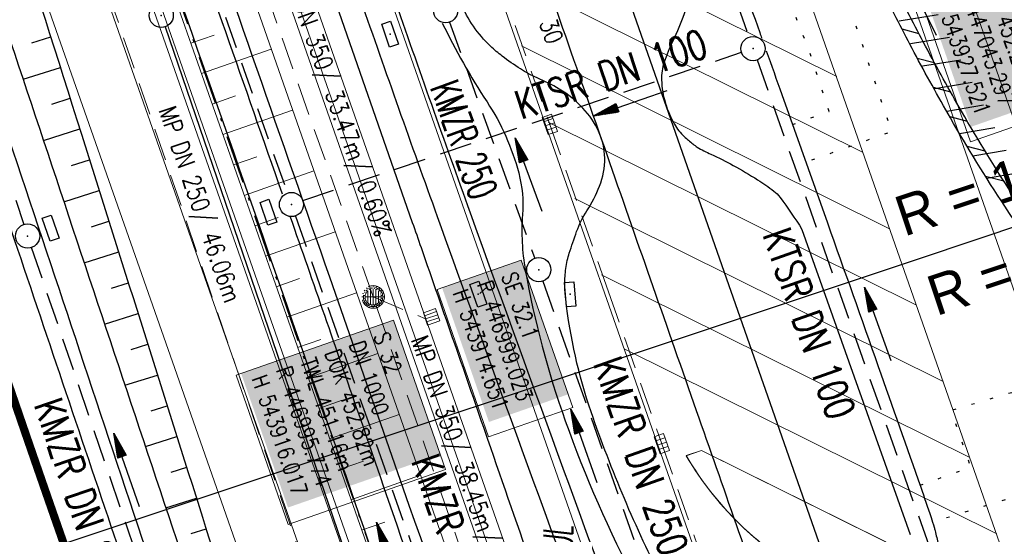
# Model space of a CAD drawing. Extents: x 446577 to 447216, y 443659 to 444842.
# Tile 105 of 177: x 446950 to 447011, y 443998 to 444030. Entities that reach past the tile are written whole.
import ezdxf
from ezdxf.enums import TextEntityAlignment as Align

# ---------------------------------------------------------------- set-up
doc = ezdxf.new("R2010")
doc.units = 0
doc.header["$LTSCALE"] = 2
doc.header["$MEASUREMENT"] = 0
for name, pattern in [('AUSGEZOGEN', [0]), ('BAB-FM2', [2.6, 1.5, -0.5, 0.1, -0.5]), ('GESTRICH-X2', [1.5, 1, -0.5]), ('PUNKTX2_STR', [0.6, 0.1, -0.5])]:
    doc.linetypes.add(name, pattern=pattern)
doc.layers.get('0').update_dxf_attribs({"linetype": 'AUSGEZOGEN'})
for name, color, linetype in [('204-GRENZL-BAB', 7, 'AUSGEZOGEN'), ('204-GRENZP-BAB', 7, 'AUSGEZOGEN'), ('ACHSELEMENT', 1, 'AUSGEZOGEN'), ('ANMERKUNG', 7, 'CONTINUOUS'), ('BAB_FM', 5, 'BAB-FM2'), ('Beschriftung', 7, 'CONTINUOUS'), ('BOESCHG', 250, 'AUSGEZOGEN'), ('FBRTOP', 250, 'AUSGEZOGEN'), ('GLOBAL', 7, 'CONTINUOUS'), ('Hintergrund', 7, 'CONTINUOUS'), ('Hintergrundplan', 7, 'CONTINUOUS'), ('KANAL', 7, 'GESTRICH-X2'), ('MULDE', 250, 'AUSGEZOGEN'), ('NUTZUNG', 8, 'PUNKTX2_STR'), ('PFEIL', 7, 'CONTINUOUS'), ('PFEILTOP', 200, 'AUSGEZOGEN'), ('Rinne', 200, 'CONTINUOUS'), ('SCHLITZRINNE', 200, 'AUSGEZOGEN'), ('SCHSYMBOL', 200, 'AUSGEZOGEN'), ('STRASSE', 250, 'AUSGEZOGEN'), ('TEXTO', 4, 'CONTINUOUS')]:
    doc.layers.add(name, color=color, linetype=linetype)
doc.styles.add('6', font='txt_____.ttf', dxfattribs={"width": 0.8, "height": 1})
doc.styles.add('8', font='txt_____.ttf', dxfattribs={"width": 0.8, "height": 1})
doc.styles.add('ROMANS', font='romans.shx', dxfattribs={"width": 0.8})
doc.styles.add('UNIR-H', font='unir_h.shx', dxfattribs={"width": 0.8})

# ---------------------------------------------------------------- blocks, each defined once
blk = doc.blocks.new('ELPFEIL')
blk.add_line((0, 0), (0, -70))
blk = doc.blocks.new('GST')
at = {"color": 0}
blk.add_circle((0, 0), 0.75, dxfattribs=at)
blk.add_point((0, 0), dxfattribs=at)
blk = doc.blocks.new('13')
blk.add_lwpolyline([(0.755, 1.218), (-0.748, 1.218), (-0.748, 1.801), (0.755, 1.801)], close=True)
at = {"rotation": 180}
blk.add_blockref('GST', (0, 0), dxfattribs=at)
blk = doc.blocks.new('17')
blk.add_lwpolyline([(-0.755, -1.218), (0.748, -1.218), (0.748, -1.801), (-0.755, -1.801)], close=True)
blk.add_blockref('GST', (0, 0))
blk = doc.blocks.new('30')
at = {"color": 0}
for p, q in [((-0.75, -0.29), (-0.75, 0.293)), ((-0.75, 0.293), (0.753, 0.293)), ((0.753, 0.293), (0.753, -0.29)), ((0.753, -0.29), (-0.75, -0.29))]:
    blk.add_line(p, q, dxfattribs=at)
blk.add_point((0, 0), dxfattribs=at)
blk = doc.blocks.new('10')
blk.add_blockref('GST', (0, 0))
blk = doc.blocks.new('PFEIL2')
at = {"color": 0}
for p, q in [((0.88, 0.002), (-2.401, -0.012)), ((0.881, -0.271), (0.879, 0.276)), ((0.879, 0.276), (2.429, 0.009)), ((0.911, 0.27), (0.879, 0.265)), ((0.965, 0.261), (0.879, 0.246)), ((1.019, 0.252), (0.879, 0.228)), ((1.073, 0.242), (0.879, 0.209)), ((1.127, 0.233), (0.879, 0.191)), ((1.181, 0.224), (0.879, 0.172)), ((1.235, 0.214), (0.879, 0.154)), ((1.289, 0.205), (0.879, 0.135)), ((1.343, 0.196), (0.879, 0.117)), ((1.397, 0.187), (0.879, 0.098)), ((1.451, 0.177), (0.879, 0.08)), ((1.505, 0.168), (0.879, 0.061)), ((1.559, 0.159), (0.88, 0.043)), ((1.613, 0.149), (0.88, 0.024)), ((1.668, 0.14), (0.88, 0.006)), ((1.722, 0.131), (0.88, -0.013)), ((1.776, 0.121), (0.88, -0.031)), ((1.83, 0.112), (0.88, -0.05)), ((1.884, 0.103), (0.88, -0.068)), ((1.938, 0.094), (0.88, -0.087)), ((1.992, 0.084), (0.88, -0.105)), ((2.046, 0.075), (0.88, -0.124)), ((2.1, 0.066), (0.88, -0.142)), ((2.154, 0.056), (0.88, -0.161)), ((2.208, 0.047), (0.88, -0.179)), ((2.262, 0.038), (0.881, -0.198)), ((2.316, 0.029), (0.881, -0.216)), ((2.37, 0.019), (0.881, -0.235)), ((2.424, 0.01), (0.881, -0.253)), ((2.429, 0.009), (0.881, -0.271))]:
    blk.add_line(p, q, dxfattribs=at)
blk = doc.blocks.new('SK-rechteck Mitt')
at = {"color": 18, "lineweight": 9, "true_color": 0x000000}
for p, q in [((-0.375, 0.2), (-0.375, -0.2)), ((-0.375, 0.2), (0.375, 0.2)), ((-0.1875, 0.2), (-0.1875, -0.2)), ((0, 0.2), (0, -0.2)), ((0.1875, 0.2), (0.1875, -0.2)), ((0.375, 0.2), (0.375, -0.2)), ((-0.375, -0.2), (0.375, -0.2))]:
    blk.add_line(p, q, dxfattribs=at)
blk = doc.blocks.new('SK-quadrat Rand')
at = {"color": 18, "lineweight": 9, "true_color": 0x000000}
for p, q in [((-0.4, 0.8), (-0.4, 0)), ((-0.4, 0.8), (0.4, 0.8)), ((-0.2, 0.8), (-0.2, 0)), ((0, 0.8), (0, 0)), ((0.2, 0.8), (0.2, 0)), ((0.4, 0.8), (0.4, 0)), ((-0.4, 0), (0.4, 0))]:
    blk.add_line(p, q, dxfattribs=at)
blk = doc.blocks.new('Muldenschacht')
at = {"color": 18, "lineweight": 9, "true_color": 0x000000}
for p, q in [((-0.215015, 0.669384), (-0.184082, 0.574183)), ((0.001513, 0.703679), (0.001513, 0.603579)), ((0.218041, 0.669384), (0.187109, 0.574183)), ((-0.599087, 0.002979), (-0.699187, 0.002979)), ((-0.569691, 0.188574), (-0.664892, 0.219507)), ((-0.492399, 0.083917), (-0.591181, 0.100105)), ((-0.484382, 0.356002), (-0.565365, 0.41484)), ((-0.444073, 0.230912), (-0.53319, 0.276499)), ((0.502013, 0.002979), (-0.498987, 0.002979)), ((0.474843, 0.165641), (-0.471817, 0.165641)), ((-0.350626, 0.358645), (-0.421053, 0.429778)), ((-0.351511, 0.488874), (-0.410348, 0.569857)), ((0.38186, 0.328304), (-0.378834, 0.328304)), ((-0.228204, 0.447647), (-0.274147, 0.536581)), ((-0.096655, 0.595502), (-0.080293, 0.496748)), ((0.001562, 0.503479), (0.001464, -0.497521)), ((0.093794, 0.596447), (0.078414, 0.497536)), ((0.271415, 0.539517), (0.226431, 0.450094)), ((0.413374, 0.569857), (0.354537, 0.488874)), ((0.425748, 0.42812), (0.355042, 0.357263)), ((0.447803, 0.22953), (0.537061, 0.27484)), ((0.568391, 0.41484), (0.487409, 0.356002)), ((0.4959, 0.080963), (0.594778, 0.096559)), ((0.572718, 0.188574), (0.667918, 0.219507)), ((0.602083, 0.008988), (0.702178, 0.00999)), ((-0.569691, -0.182617), (-0.664892, -0.21355)), ((-0.493148, -0.073251), (-0.59208, -0.088497)), ((-0.484382, -0.350045), (-0.565365, -0.408882)), ((-0.445326, -0.222488), (-0.534694, -0.267581)), ((0.474843, -0.159684), (-0.471817, -0.159684)), ((-0.352742, -0.35058), (-0.423593, -0.421292)), ((-0.351511, -0.482917), (-0.410348, -0.5639)), ((0.38186, -0.322346), (-0.378834, -0.322346)), ((-0.228006, -0.441793), (-0.273909, -0.530747)), ((-0.184082, -0.568226), (-0.215015, -0.663427)), ((-0.079489, -0.490923), (-0.095689, -0.589704)), ((0.001513, -0.597621), (0.001513, -0.697721)), ((0.079714, -0.491374), (0.095355, -0.590245)), ((0.187109, -0.568226), (0.218041, -0.663427)), ((0.271696, -0.533418), (0.226665, -0.444019)), ((0.354537, -0.482917), (0.413374, -0.5639)), ((0.426841, -0.421069), (0.355953, -0.350395)), ((0.446654, -0.225822), (0.535682, -0.271583)), ((0.487409, -0.350045), (0.568391, -0.408882)), ((0.496174, -0.073247), (0.595107, -0.088493)), ((0.572718, -0.182617), (0.667918, -0.21355))]:
    blk.add_line(p, q, dxfattribs=at)
for radius in [0.7007, 0.6006, 0.5005]:
    blk.add_circle((0.001513, 0.002979), radius, dxfattribs=at)

msp = doc.modelspace()

# ---------------------------------------------------------------- hatches: boundary and pattern name
at = {"layer": 'PFEILTOP'}
h = msp.add_hatch(dxfattribs=at)
h.set_pattern_fill('_USER', color=256, scale=1.5, angle=45, style=0, pattern_type=0)
h.set_pattern_definition([(9.3387, (446995.4612, 444055.475), (-0.243405, 1.48012), [])])
edge = h.paths.add_edge_path()
edge.add_arc((446997.753, 444052.066), 1.37, 15.23288, 46.43623)
edge.add_arc((446986.071, 444039.784), 18.321, 46.43623, 54.8721)
edge.add_arc((446990.356, 444045.874), 10.873, 54.8721, 68.5536)
edge.add_arc((446990.543, 443991.74), 32.305, 30.82617, 36.53614)
edge.add_arc((447166.43, 444120.634), 185.755, 213.47297, 216.18251, ccw=False)
edge.add_arc((447094.225, 444072.891), 99.193, 209.7648, 213.47297, ccw=False)
edge.add_arc((447148.769, 444104.085), 162.027, 208.12383, 209.7648, ccw=False)
edge.add_arc((447130.042, 444094.075), 140.793, 206.36346, 208.12383, ccw=False)
edge.add_arc((447083.146, 444070.833), 88.453, 202.61385, 206.36346, ccw=False)
edge.add_arc((447014.852, 444042.386), 14.472, 193.33532, 202.61385, ccw=False)
edge.add_arc((447032.237, 444046.507), 32.339, 188.30804, 193.33532, ccw=False)
edge.add_arc((446865.179, 444022.112), 136.492, 8.30804, 10.75448)
edge.add_arc((446818.246, 444013.198), 184.263, 10.75448, 11.83994)
edge.add_arc((446982.491, 444047.63), 16.448, 11.83994, 15.47358)
edge.add_arc((446997.248, 444051.715), 1.136, 15.47358, 46.43623)
edge.add_arc((446985.777, 444039.654), 17.781, 46.43623, 54.17361)
edge.add_arc((446990.128, 444045.681), 10.348, 54.17361, 83.98378)
edge.add_arc((446992.764, 444070.691), 14.801, 239.14473, 263.98378, ccw=False)
edge.add_arc((447006.692, 444094.004), 41.958, 232.9201, 239.14473, ccw=False)
edge.add_arc((446982.629, 444062.163), 2.047, 204.46047, 232.9201, ccw=False)

# ---------------------------------------------------------------- linework, layer by layer
at = {"layer": '204-GRENZL-BAB', "flags": 128}
msp.add_lwpolyline([(446959.422, 444029.301), (446990.658, 443938.01)], dxfattribs=at)
at = {"layer": 'ACHSELEMENT'}
msp.add_line((447006.261, 444014.95), (447022.238, 444020.296), dxfattribs=at)
at = {"layer": 'BAB_FM', "flags": 128}
msp.add_lwpolyline([(446922.017, 444124.26), (446927.549, 444125.698), (446927.899, 444125.558), (446928.259, 444125.049), (446932.341, 444112.186), (446932.415, 444111.329), (446932.161, 444110.826), (446930.186, 444109.826), (446932.537, 444110.517), (446932.785, 444110.389), (446934.977, 444103.552), (446982.372, 443967.653), (446978.591, 443956.014), (446979.295, 443953.253)], dxfattribs=at)
at = {"layer": 'Beschriftung', "color": 18, "lineweight": 9, "true_color": 0x000000}
for points in [[(447015.926, 444034.719), (447019.122, 444025.571), (447009.366, 444022.164), (447006.171, 444031.311), (447015.926, 444034.719)], [(446981.504, 444014.832), (446984.698, 444005.69), (446979.474, 444003.865), (446976.281, 444013.007), (446981.504, 444014.832)], [(446973.576, 444011.107), (446976.81, 444001.847), (446967.055, 443998.44), (446963.82, 444007.699), (446973.576, 444011.107)]]:
    msp.add_lwpolyline(points, close=True, dxfattribs=at)
at = {"layer": 'BOESCHG'}
for p, q in [((446951.153, 444028.313), (446952.325, 444028.684)), ((446950.614, 444026.046), (446952.927, 444026.776)), ((446952.388, 444024.509), (446953.53, 444024.869)), ((446951.877, 444022.25), (446954.132, 444022.962)), ((446953.622, 444020.704), (446954.734, 444021.055)), ((446953.141, 444018.454), (446955.337, 444019.148)), ((446954.856, 444016.899), (446955.939, 444017.241)), ((446954.405, 444014.659), (446956.541, 444015.334)), ((446956.09, 444013.094), (446957.144, 444013.426)), ((446955.669, 444010.863), (446957.746, 444011.519)), ((446957.325, 444009.289), (446958.348, 444009.612)), ((446956.933, 444007.068), (446958.951, 444007.705)), ((446958.559, 444005.484), (446959.553, 444005.798)), ((446958.197, 444003.272), (446960.155, 444003.891)), ((446959.793, 444001.679), (446960.758, 444001.984)), ((446959.461, 443999.477), (446961.36, 444000.076)), ((446961.028, 443997.874), (446961.963, 443998.169))]:
    msp.add_line(p, q, dxfattribs=at)
at = {"layer": 'BOESCHG', "flags": 128}
msp.add_lwpolyline([(446928.288, 444102.886, -0.001316), (446939.661, 444068.459, -0.002624), (446945.228, 444051.15, -0.000003), (446954.23, 444022.648, 0.000004), (446961.546, 443999.485, 0.000137), (446964.604, 443989.814, 0.000055), (446972.227, 443965.732)], format="xyb", dxfattribs=at)
at = {"layer": 'FBRTOP', "color": 0, "const_width": 0.5}
for points in [[(446900.98, 444066.64, 0.001569), (446904.679, 444054.626, 0.001572), (446908.562, 444042.288, 0.001661), (446912.313, 444030.636, 0.001473), (446916.976, 444016.455, 0.002148), (446920.244, 444006.753, 0.000639), (446924.384, 443994.686, 0.001194), (446926.622, 443988.238, 0.000004), (446928.252, 443983.582, 0.00003), (446928.459, 443982.988, 0.000003), (446932.589, 443971.189, -0.000018), (446936.719, 443959.39, -0.000007), (446940.848, 443947.592, 0.000013), (446944.977, 443935.794, 0.000013), (446949.106, 443923.995, -0.000019), (446953.236, 443912.197, -0.000006), (446957.365, 443900.399, 0.000004), (446961.494, 443888.601, 0.000002), (446973.881, 443853.206, 0.000002), (446986.269, 443817.81, 0.000004), (446998.657, 443782.416, -0.000006), (447011.045, 443747.021, -0.000001), (447016.033, 443732.768, 0.000003)], [(446931.413, 444062.95, 0.001572), (446935.242, 444050.785, 0.00166), (446938.941, 444039.294, 0.001474), (446943.541, 444025.305, 0.002147), (446946.768, 444015.725, 0.00064), (446950.859, 444003.802, 0.001194), (446953.074, 443997.422, 0.000004), (446954.683, 443992.821, 0.00003), (446954.889, 443992.234, 0.000003), (446959.018, 443980.437, -0.000018), (446963.147, 443968.64, -0.000007), (446967.276, 443956.841, 0.000013), (446971.405, 443945.042, 0.000013), (446975.535, 443933.245, -0.000019), (446979.664, 443921.447, -0.000006), (446983.793, 443909.648, 0.000004), (446987.922, 443897.849, 0.000002), (447000.31, 443862.454, 0.000002), (447012.697, 443827.06, 0.000004), (447025.085, 443791.665, -0.000006), (447037.473, 443756.271, 0), (447039.084, 443751.668, 0.000003)], [(446866.566, 444271.777, 0.002691), (446871.765, 444245.898, 0.003085), (446877.214, 444220.305, 0.003296), (446882.62, 444196.418, 0.003493), (446888.335, 444172.666, 0.003551), (446894.287, 444149.378, 0.002848), (446900.319, 444126.973, 0.002558), (446907.306, 444102.1, 0.002824), (446915.542, 444073.946, 0.003985), (446921.651, 444054.071, 0.002928), (446930.243, 444027.436, 0.003935), (446936.907, 444007.707, 0.000126), (446946.647, 443979.626, 0.000195), (446952.953, 443961.485, 0.000026), (446968.558, 443916.655, 0.000443), (446969.471, 443914.039, 0.00013), (446975.672, 443896.342, -0.000082), (446985.547, 443868.172, -0.00001), (446990.142, 443855.056, -0.000011), (446994.25, 443843.328, -0.000533)]]:
    msp.add_lwpolyline(points, format="xyb", dxfattribs=at)
at = {"layer": 'FBRTOP', "color": 0}
msp.add_lwpolyline([(446906.283, 444163.064, 0.003557), (446913.219, 444136.335, 0.004717), (446918.783, 444116.265, 0.000024), (446923.206, 444100.879, 0.003676), (446923.236, 444100.778, 0.000171), (446925.25, 444094.15, 0.000048), (446932.443, 444070.518, 0.000065), (446938.908, 444049.294, 0.003486), (446939.03, 444048.902, 0.003745), (446939.222, 444048.317, 0.000068), (446950.069, 444016.112, 0.000011), (446956.461, 443997.144, 0.001698), (446956.504, 443997.019, 0.000349), (446956.714, 443996.41, 0.000013), (446962.54, 443979.58, 0.000005), (446967.365, 443965.643, 0.00002), (446968.622, 443962.013, 0.001124), (446976.568, 443939.234, -0.000442), (446996.834, 443881.391), (447012.742, 443835.838, 0.000388), (447024.088, 443803.43, 0.00025), (447041.743, 443753.205)], format="xyb", dxfattribs=at)
at = {"layer": 'Hintergrund', "color": 254, "lineweight": 18, "true_color": 0xcccccc}
for p, q in [((446958.711, 444165.202), (447020.067, 443990.071)), ((447021.892, 443966.697), (446983.18, 444077.202)), ((446996.411, 443984.99), (446966.192, 444071.251)), ((446978.201, 444037.585), (447001.068, 444026.223)), ((446979.859, 444032.853), (447002.7, 444021.503)), ((446963.29, 444009.715), (446955.674, 444031.45)), ((446961.022, 444028.283), (446962.462, 444028.788)), ((446961.683, 444026.396), (446966.004, 444027.909)), ((446981.516, 444028.121), (447004.349, 444016.776)), ((446962.345, 444024.508), (446963.785, 444025.013)), ((446963.006, 444022.621), (446967.326, 444024.134)), ((446983.174, 444023.389), (447006.006, 444012.044)), ((446963.668, 444020.733), (446965.107, 444021.238)), ((446964.329, 444018.846), (446968.648, 444020.359)), ((446984.831, 444018.657), (447007.663, 444007.312)), ((446964.99, 444016.958), (446966.43, 444017.463)), ((446965.652, 444015.071), (446969.97, 444016.584)), ((446966.313, 444013.183), (446967.752, 444013.688)), ((446986.489, 444013.925), (447009.324, 444002.579)), ((446966.974, 444011.296), (446971.292, 444012.809)), ((446967.636, 444009.408), (446969.075, 444009.913)), ((446972.691, 443982.904), (446963.29, 444009.715)), ((446987.887, 444009.323), (447010.986, 443997.845)), ((446968.298, 444007.521), (446972.614, 444009.035)), ((446968.96, 444005.634), (446970.398, 444006.138)), ((446969.621, 444003.746), (446973.936, 444005.259)), ((446970.283, 444001.859), (446971.721, 444002.363)), ((446970.945, 443999.972), (446975.258, 444001.484)), ((446971.607, 443998.084), (446973.044, 443998.588))]:
    msp.add_line(p, q, dxfattribs=at)
for points in [[(447021.261, 443893.487), (447021.896, 443900.835, 0.198133), (447010.422, 443937.199), (447007.627, 443940.538, -0.068573), (447003.277, 443947.477, -0.001832), (447003.139, 443947.786, 0.178534), (447001.695, 443949.278), (446997.497, 443951.298, -0.198913), (446995.966, 443953.009), (446914.662, 444185.083, -0.187649), (446914.736, 444187.257), (446916.409, 444191.158, 0.198913), (446916.437, 444193.454), (446910.291, 444211.161, 0.052334), (446897.348, 444238.542)], [(446903.359, 444203.008, -0.017902), (446910.831, 444185.443), (446913.488, 444177.859), (446993.075, 443950.61, -0.092735), (446995.605, 443929.397)], [(446958.711, 444165.202), (446959.895, 444161.82, 0.198904), (446961.425, 444160.109), (446963.647, 444159.04, -0.198904), (446965.177, 444157.329), (447021.391, 443996.876, -0.198904), (447021.263, 443994.584), (447020.195, 443992.363, 0.202571), (447020.067, 443990.071)], [(447020.067, 443990.071, -0.198968), (447020.195, 443992.363), (447021.264, 443994.583, 0.199028), (447021.391, 443996.876), (446965.177, 444157.329, 0.198904), (446963.647, 444159.04), (446961.426, 444160.108, -0.198896), (446959.895, 444161.82)]]:
    msp.add_lwpolyline(points, format="xyb", dxfattribs=at)
for points in [[(446903.359, 444203.008), (446906.221, 444193.129), (446911.254, 444176.16), (446918.782, 444151.668), (446926.14, 444129.109), (446934.716, 444103.819), (446940.252, 444087.904), (446950.255, 444059.16), (446950.526, 444058.308), (446959.45, 444032.77), (446967.065, 444011.038), (446976.467, 443984.224), (446984.896, 443960.036), (446994.562, 443932.374), (446995.605, 443929.397)], [(446901.918, 444202.59), (446904.782, 444192.707), (446909.819, 444175.726), (446917.352, 444151.215), (446924.717, 444128.635), (446933.297, 444103.331), (446938.836, 444087.411), (446948.831, 444058.687), (446949.102, 444057.833), (446958.034, 444032.275), (446965.649, 444010.542), (446975.051, 443983.729), (446983.48, 443959.542), (446993.146, 443931.879), (446994.189, 443928.901)], [(446902.398, 444202.729), (446905.261, 444192.848), (446910.297, 444175.871), (446917.828, 444151.366), (446925.192, 444128.793), (446933.77, 444103.494), (446939.308, 444087.576), (446949.306, 444058.845), (446949.577, 444057.991), (446958.506, 444032.44), (446966.121, 444010.707), (446975.523, 443983.894), (446983.952, 443959.707), (446993.618, 443932.044), (446994.661, 443929.066)], [(446912.719, 444186.104), (446915.376, 444178.52), (446994.814, 443951.696)], [(446913.695, 444184.829), (446995.079, 443952.461), (446997.497, 443951.298)]]:
    msp.add_lwpolyline(points, dxfattribs=at)
msp.add_lwpolyline([(446992.685, 444003.03), (446991.739, 444002.701, 0.146526), (447000.115, 443994.872), (447011.139, 443989.393), (447012.09, 443989.727, 0.146323), (447003.72, 443997.547), (446992.685, 444003.03)], format="xyb", close=True, dxfattribs=at)
at = {"layer": 'Hintergrundplan', "color": 254, "lineweight": 18, "true_color": 0xcccccc}
for p, q in [((447001.203, 443951.652), (446915.837, 444195.33)), ((446951.416, 444186.026), (447020.067, 443990.071)), ((447021.892, 443966.697), (446983.18, 444077.202)), ((446996.411, 443984.99), (446966.192, 444071.251)), ((446978.201, 444037.585), (447001.068, 444026.223)), ((446979.859, 444032.853), (447002.7, 444021.503)), ((446955.674, 444031.45), (446963.29, 444009.715)), ((446961.022, 444028.283), (446962.462, 444028.788)), ((446961.683, 444026.396), (446966.004, 444027.909)), ((446981.516, 444028.121), (447004.349, 444016.776)), ((446962.345, 444024.508), (446963.785, 444025.013)), ((446963.006, 444022.621), (446967.326, 444024.134)), ((446983.174, 444023.389), (447006.006, 444012.044)), ((446963.668, 444020.733), (446965.107, 444021.238)), ((446964.329, 444018.846), (446968.648, 444020.359)), ((446984.831, 444018.657), (447007.663, 444007.312)), ((446964.99, 444016.958), (446966.43, 444017.463)), ((446965.652, 444015.071), (446969.97, 444016.584)), ((446966.313, 444013.183), (446967.752, 444013.688)), ((446986.489, 444013.925), (447009.324, 444002.579)), ((446966.974, 444011.296), (446971.292, 444012.809)), ((446967.636, 444009.408), (446969.075, 444009.913)), ((446963.29, 444009.715), (446972.691, 443982.904)), ((446987.887, 444009.323), (447010.986, 443997.845)), ((446968.298, 444007.521), (446972.614, 444009.035)), ((446968.96, 444005.634), (446970.398, 444006.138)), ((446969.621, 444003.746), (446973.936, 444005.259)), ((446970.283, 444001.859), (446971.721, 444002.363)), ((446970.945, 443999.972), (446975.258, 444001.484)), ((446971.607, 443998.084), (446973.044, 443998.588))]:
    msp.add_line(p, q, dxfattribs=at)
for points in [[(446876.311, 444276.479, 0.001546), (446880.265, 444258.949), (446884.86, 444241.143), (446889.217, 444225.002), (446895.1, 444204.114), (446898.904, 444190.984), (446903.955, 444173.956), (446911.512, 444149.366), (446918.905, 444126.702), (446927.504, 444101.342), (446933.051, 444085.399), (446943.019, 444056.752), (446943.292, 444055.895), (446952.252, 444030.254), (446959.869, 444008.516), (446969.269, 443981.708), (446977.696, 443957.527), (446987.364, 443929.859), (446992.826, 443914.269), (447001.849, 443888.473), (447004.918, 443879.844), (447010.397, 443864.117), (447011.292, 443861.654), (447020.355, 443835.697)], [(447021.261, 443893.487), (447021.896, 443900.835, 0.198133), (447010.422, 443937.199), (447007.627, 443940.538, -0.068573), (447003.277, 443947.477, -0.001832), (447003.139, 443947.786, 0.178534), (447001.695, 443949.278), (446997.497, 443951.298, -0.198913), (446995.966, 443953.009), (446914.662, 444185.083, -0.187649), (446914.736, 444187.257), (446916.409, 444191.158, 0.198913), (446916.437, 444193.454), (446910.291, 444211.161, 0.052334), (446897.348, 444238.542)], [(446903.359, 444203.008, -0.017902), (446910.831, 444185.443), (446913.488, 444177.859), (446993.075, 443950.61, -0.092735), (446995.605, 443929.397)], [(446958.711, 444165.202), (446959.895, 444161.82, 0.198904), (446961.425, 444160.109), (446963.647, 444159.04, -0.198904), (446965.177, 444157.329), (447021.391, 443996.876, -0.198904), (447021.263, 443994.584), (447020.195, 443992.363, 0.202571), (447020.067, 443990.071)]]:
    msp.add_lwpolyline(points, format="xyb", dxfattribs=at)
for points in [[(446903.359, 444203.008), (446906.221, 444193.129), (446911.254, 444176.16), (446918.782, 444151.668), (446926.14, 444129.109), (446934.716, 444103.819), (446940.252, 444087.904), (446950.255, 444059.16), (446950.526, 444058.308), (446959.45, 444032.77), (446967.065, 444011.038), (446976.467, 443984.224), (446984.896, 443960.036), (446994.562, 443932.374), (446995.605, 443929.397)], [(446901.918, 444202.59), (446904.782, 444192.707), (446909.819, 444175.726), (446917.352, 444151.215), (446924.717, 444128.635), (446933.297, 444103.331), (446938.836, 444087.411), (446948.831, 444058.687), (446949.102, 444057.833), (446958.034, 444032.275), (446965.649, 444010.542), (446975.051, 443983.729), (446983.48, 443959.542), (446993.146, 443931.879), (446994.189, 443928.901)], [(446902.398, 444202.729), (446905.261, 444192.848), (446910.297, 444175.871), (446917.828, 444151.366), (446925.192, 444128.793), (446933.77, 444103.494), (446939.308, 444087.576), (446949.306, 444058.845), (446949.577, 444057.991), (446958.506, 444032.44), (446966.121, 444010.707), (446975.523, 443983.894), (446983.952, 443959.707), (446993.618, 443932.044), (446994.661, 443929.066)], [(446912.719, 444186.104), (446915.376, 444178.52), (446994.814, 443951.696)], [(446913.695, 444184.829), (446995.079, 443952.461), (446997.497, 443951.298)]]:
    msp.add_lwpolyline(points, dxfattribs=at)
msp.add_lwpolyline([(447003.982, 443997.417), (446992.685, 444003.03), (446991.739, 444002.703, 0.142623), (446999.85, 443995.004), (447011.14, 443989.394), (447012.09, 443989.727, 0.142623), (447003.982, 443997.417)], format="xyb", close=True, dxfattribs=at)
at = {"layer": 'KANAL'}
for p, q in [((446951.188, 444063.844), (446967, 444019)), ((446937.219, 444058.5), (446950.656, 444017.031)), ((446985.938, 444056.406), (446995.625, 444028.656)), ((446977.063, 444029.594), (446982.344, 444014.938)), ((446967.969, 444018.531), (446995.156, 444027.719)), ((446996.125, 444027.25), (447013.875, 443977.063)), ((446967.5, 444017.563), (446980.313, 443981.344)), ((446951.125, 444015.625), (446963.094, 443980.563)), ((446982.844, 444013.531), (446989.813, 443993.75))]:
    msp.add_line(p, q, dxfattribs=at)
at = {"layer": 'KANAL', "color": 92, "lineweight": 9, "true_color": 0x00b400}
for p, q in [((446972.318, 444012.548, 452.827), (446961.229, 444044.13, 452.541)), ((446953.934, 444037.135, 452.876), (446968.84, 443993.553, 453.283)), ((446972.318, 444012.548, 452.827), (446975.567, 444011.182, 453.047)), ((446984.914, 443976.223, 453.154), (446972.318, 444012.548, 452.827))]:
    msp.add_line(p, q, dxfattribs=at)
msp.add_polyline3d([(446929.142, 444177.812, 451.703), (446931.918, 444169.857, 451.783), (446934.749, 444161.785, 451.874), (446938.602, 444150.802, 451.979), (446941.7, 444141.98, 452.073), (446945.808, 444130.237, 452.18), (446948.627, 444122.175, 452.268), (446952.723, 444110.462, 452.373), (446955.548, 444102.376, 452.456), (446959.384, 444091.421, 452.557), (446962.484, 444082.602, 452.654), (446965.569, 444073.788, 452.744), (446969.414, 444062.809, 452.856), (446972.223, 444054.814, 452.922), (446975.022, 444046.801, 453.019), (446979.151, 444035.045, 453.12), (446983.277, 444023.247, 453.242), (446986.918, 444012.867, 453.326), (446990.223, 444003.446, 453.406), (446993.279, 443994.709, 453.477), (446996.478, 443985.517, 453.567)], dxfattribs=at)
at = {"layer": 'MULDE', "flags": 128}
for points in [[(446913.277, 444150.067, -0.000058), (446918.396, 444131.65, -0.000088), (446921.77, 444119.496, -0.000008), (446925.573, 444105.786, 0.00004), (446926.333, 444103.047, 0.006875), (446932.589, 444081.65, 0.004654), (446942.564, 444050.245, 0.001114), (446943.371, 444047.802, 0.000055), (446959.881, 443998.217, 0.001612), (446963.368, 443987.859, 0.000673), (446971.838, 443963.076, 0.000673)], [(446934.491, 444103.862, 0.000321), (446939.833, 444088.64, 0.00103), (446941.51, 444083.902, 0.000142), (446955.103, 444045.784, -0.000732), (446957.728, 444038.395, -0.001834), (446969.52, 444004.656, -0.002426), (446978.217, 443979.075), (446984.773, 443959.477), (446989.543, 443945.222)], [(446994.783, 443987.071, -0.035613), (446988.667, 443990.833, -0.142779), (446987.864, 443991.858, -0.007262), (446986.21, 443996.171, -0.00144), (446978.197, 444018.196, -0.002933), (446973.45, 444031.607, -0.002333), (446967.66, 444048.532, -0.002333)], [(446993.859, 443985.297, -0.035613), (446987.501, 443989.208, -0.142779), (446986.008, 443991.114, -0.007262), (446984.332, 443995.482, -0.00144), (446976.315, 444017.518, -0.002933), (446971.561, 444030.951, -0.002333), (446965.764, 444047.894, -0.002333)]]:
    msp.add_lwpolyline(points, format="xyb", dxfattribs=at)
at = {"layer": 'MULDE'}
for points in [[(446950.836, 444063.696, 0.000064), (446956.987, 444046.457, -0.000732), (446959.614, 444039.061, -0.001094), (446966.677, 444018.948, -0.002324)], [(446937.668, 444058.845, 0.001368), (446940.664, 444049.621, 0.001114), (446941.473, 444047.171, 0.000055), (446957.983, 443997.585, 0.001612), (446961.474, 443987.215, 0.000169), (446963.601, 443980.973, 0.000673)], [(446967.18, 444017.504, -0.000662), (446971.41, 444005.309, -0.002324), (446979.754, 443980.783)]]:
    msp.add_lwpolyline(points, format="xyb", dxfattribs=at)
at = {"layer": 'NUTZUNG', "flags": 128}
for points in [[(446998.322, 444023.245), (447000.601, 444024.055), (446999.258, 444028.107), (446998.195, 444030.765), (447001.418, 444031.871), (447004.466, 444022.791), (446999.154, 444020.904)], [(447006.229, 444000.879), (447009.387, 444001.985), (447008.161, 444005.515), (447012.898, 444006.921), (447014.703, 444000.965), (447007.014, 443998.571)]]:
    msp.add_lwpolyline(points, dxfattribs=at)
at = {"layer": 'PFEILTOP'}
for p, q in [((447005.104, 444029.167), (447006.152, 444028.89)), ((447006.057, 444027.364), (447007.119, 444027.083)), ((447007.047, 444025.551), (447008.121, 444025.267)), ((447008.072, 444023.729), (447009.162, 444023.441)), ((447009.145, 444021.894), (447010.26, 444021.6)), ((447010.283, 444020.042), (447011.424, 444019.741))]:
    msp.add_line(p, q, dxfattribs=at)
at = {"layer": 'Rinne'}
for points in [[(447018.284, 444008.294, 0.02492), (447016.5, 444010.972, -0.011823), (447011.483, 444018.182, -0.016181), (447008.118, 444023.648, -0.00716), (447005.872, 444027.709, -0.007681), (447003.892, 444031.554, -0.016362), (447001.493, 444036.821, -0.040507), (447000.771, 444039.048, -0.021939), (447000.238, 444041.834, 0.010675), (446999.273, 444047.581, 0.004736), (446998.589, 444051.005, 0.015856), (446998.343, 444052.018, 0.135928), (446998.031, 444052.538, 0.033774), (446996.185, 444054.071, 0.13081), (446991.213, 444055.971, -0.108807), (446985.173, 444057.985, -0.027167), (446981.394, 444060.53, -0.124821), (446980.765, 444061.316)], [(447019.049, 444008.613, 0.025094), (447017.138, 444011.456, -0.01177), (447012.141, 444018.641, -0.016194), (447008.806, 444024.058, -0.007147), (447006.572, 444028.098, -0.007719), (447004.616, 444031.898, -0.016324), (447002.255, 444037.083, -0.040431), (447001.543, 444039.274, -0.021899)]]:
    msp.add_lwpolyline(points, format="xyb", dxfattribs=at)
at = {"layer": 'SCHLITZRINNE', "flags": 128}
msp.add_lwpolyline([(446918.666, 444051.482, 0.001942), (446927.717, 444023.784, 0.002834), (446934.101, 444004.864, 0.000005), (446941.432, 443983.537, 0.000867), (446941.474, 443983.415, 0.000084), (446947.849, 443965.085, 0.000199), (446950.544, 443957.352, 0.000027), (446955.553, 443942.997, 0.000044), (446958.667, 443934.078, 0.000101), (446962.051, 443924.393, 0.000084), (446966.153, 443912.669, 0.000975), (446970.092, 443901.486, -0.001001), (446974.031, 443890.303, -0.000613), (446978.162, 443878.453, 0.000574), (446982.293, 443866.603, 0.000043), (446985.962, 443856.119, 0.000041), (446989.821, 443845.1, 0.000098), (446990.721, 443842.532, -0.000006), (447006.522, 443797.477, -0.000336), (447009.233, 443789.73, -0.000126), (447016.458, 443769.022)], format="xyb", dxfattribs=at)
at = {"layer": 'STRASSE'}
for points in [[(446982.34, 443995.342, -0.001119), (446979.435, 444003.704, 0.000787), (446975.314, 444015.589, 0.000006), (446974.769, 444017.152, 0), (446964.047, 444047.919, 0.004084), (446944.72, 444101.953, -0.039131)], [(447043.661, 443874.317, 0.00065), (447041.176, 443881.432, 0.001872), (447040.301, 443883.897, 0.056151), (447039.637, 443885.247, 0.027107), (447037.823, 443887.77, 0.023122), (447036.129, 443889.687, 0.039357), (447035, 443890.681, 0.016729), (447033.458, 443891.758, 0.021771), (447032.213, 443892.493, 0.00424), (447031.256, 443892.992, 0.001159), (447027.738, 443894.78, 0.012233), (447021.582, 443897.704, -0.012648), (447015.63, 443900.536, -0.04443), (447012.536, 443902.469, -0.040823), (447009.574, 443905.112, -0.048131), (447006.927, 443908.492, -0.056635), (447005.322, 443911.773, -0.000988), (447002.382, 443920.089, -0.000382), (446994.841, 443941.603, -0.000001), (446989.039, 443958.198, -0.000032)], [(447068.931, 443945.908, 0.000002), (447074.525, 443910.767, 0.000014)], [(447049.189, 444050.771, 0.000203), (447055.063, 444013.845, 0.000415), (447057.959, 443995.782, 0.000007), (447066.417, 443943.312, -0.000072), (447067.235, 443938.233, -0.000506), (447069.899, 443921.568, 0.000383), (447073.414, 443899.55, 0.002551), (447074.205, 443894.777, 0.000503), (447078.363, 443870.591, 0.006787)], [(446980.914, 443981.438, -0.00016), (446969.629, 444013.764, 0.000226), (446960.626, 444039.543, 0.000413), (446960.222, 444040.696, 0.000011), (446944.42, 444085.635, 0.000428), (446935.152, 444111.92, 0.001149), (446931.668, 444121.701, 0.026902), (446928.917, 444128.239, 0.023906), (446925.092, 444135.244, 0.002185), (446923.664, 444137.563, 0.002709), (446922.493, 444139.423, 0.006708), (446920.834, 444141.952, -0.00206), (446915.355, 444150.136, -0.01839), (446912.49, 444154.819, -0.010257), (446907.844, 444163.493)], [(446972.816, 444061.113, 0.004452), (446973.383, 444059.452, 0.001593), (446977.777, 444047.074, -0.00188), (446981.494, 444036.581, -0.000243), (446986.98, 444020.886, 0.000248), (446992.359, 444005.496, 0.000175), (446997.303, 443991.389, 0.000562)], [(447073.711, 444002.962, 0.033144), (447071.649, 444002.183, 0.049451), (447070.369, 444001.441, 0.004482), (447068.758, 444000.257, 0.029227), (447068.524, 444000.059, 0.007273), (447067.373, 443998.934, 0.008275), (447066.393, 443997.914, 0.001899), (447065.791, 443997.261, 0.002808), (447065.387, 443996.815, 0.014132), (447064.673, 443995.97, 0.009349), (447063.654, 443994.644, 0.018156), (447063.289, 443994.11, 0.012064), (447062.789, 443993.275, 0.044804), (447062.348, 443992.302, 0.046874), (447062.103, 443991.311, 0.033443), (447062.012, 443990.211, 0.040411), (447062.072, 443989.299, 0.00151), (447062.392, 443987.174, 0.001192), (447062.812, 443984.485, 0.000031), (447067.774, 443953.189, 0.000135)], [(446993.915, 444035.648, -0.000003), (446996.3, 444028.937, -0.000001), (446996.419, 444028.6)], [(446992.425, 444035.293, -0.01035), (446992.551, 444033.161, -0.069703), (446992.519, 444032.844, -0.020004), (446992.295, 444032.064, -0.007803), (446991.61, 444030.101, -0.023553), (446990.901, 444028.416, 0.030442), (446990.37, 444027.104, 0.08907), (446990.208, 444026.005, 0.066703), (446990.451, 444024.547, 0.054265), (446991.005, 444023.26, 0.078284), (446991.611, 444022.497, 0.015322), (446992.149, 444022.032, 0.032761), (446992.42, 444021.84, 0.032245), (446993.266, 444021.393, -0.019867), (446994.655, 444020.701, -0.015597), (446996.165, 444019.811, -0.022452), (446997.164, 444019.114, -0.070765), (446997.551, 444018.72, -0.01615), (446998.914, 444016.736, -0.057305)], [(446990.328, 443994.81, -0.034438), (446985.84, 444005.416, -0.055351), (446984.267, 444012.42, -0.001822), (446984.222, 444012.84, -0.009231), (446984.215, 444012.923, -0.035934), (446984.22, 444013.821, -0.032136), (446984.362, 444014.814, -0.026984), (446984.48, 444015.259, -0.008766), (446984.941, 444016.597, -0.054457), (446985.58, 444017.893, 0.045726), (446986.366, 444019.421, 0.101018), (446986.687, 444021.162, 0.105086), (446986.302, 444022.822, 0.078306), (446985.332, 444024.259, 0.071985), (446983.863, 444025.439, 0.032004), (446982.485, 444026.137, -0.042243), (446981.452, 444026.688, -0.018983), (446980.322, 444027.481, -0.027859), (446979.605, 444028.092, -0.05123), (446978.536, 444029.343, -0.052723), (446977.771, 444030.746, -0.004083)], [(446976.61, 444029.533, 0.03215), (446979.382, 444024.643, -0.080397), (446981.347, 444020.235, -0.083933), (446981.584, 444017.648, 0.063196), (446981.757, 444014.212, 0.041304), (446984.233, 444004.866, 0.036242), (446988.664, 443994.783, 0.003268), (446989.274, 443993.647, 0.04817)], [(446996.697, 444027.818, -0.000004), (446997.66, 444025.108), (447000.49, 444017.142, -0.000535), (447003.642, 444008.239, -0.000636), (447006.276, 444000.743, -0.003431), (447006.917, 443998.872, -0.010612), (447007.107, 443998.262, -0.008598), (447007.164, 443998.051, -0.002181), (447007.37, 443997.214, -0.015904), (447007.656, 443995.846, 0.027714), (447007.838, 443995.064, 0.011121)]]:
    msp.add_lwpolyline(points, format="xyb", dxfattribs=at)
msp.add_lwpolyline([(446977.95, 444060.211), (446990.498, 444024.36), (447004.522, 443984.274)], dxfattribs=at)
at = {"layer": 'STRASSE', "flags": 128}
msp.add_lwpolyline([(446998.914, 444016.736), (447005.629, 443997.805)], dxfattribs=at)

# ---------------------------------------------------------------- block references
at = {"layer": '204-GRENZP-BAB', "rotation": 278.0670990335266}
msp.add_blockref('GST', (446959.18, 444030.01), dxfattribs=at)
at = {"layer": 'ACHSELEMENT', "rotation": 108.4214711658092}
msp.add_blockref('ELPFEIL', (446939.848, 443992.83), dxfattribs=at)
at = {"layer": 'KANAL', "xscale": 1.5, "yscale": 1.5, "rotation": 289.2688179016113}
for p in [(446983.277, 444023.247), (446990.223, 444003.446)]:
    msp.add_blockref('SK-rechteck Mitt', p, dxfattribs=at)
at = {"layer": 'KANAL'}
for name, p, rotation in [('Muldenschacht', (446972.318, 444012.548), 270), ('SK-quadrat Rand', (446975.567, 444011.182), 289.2688179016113)]:
    msp.add_blockref(name, p, dxfattribs=dict(at, rotation=rotation))
at = {"layer": 'PFEIL'}
for p, rotation in [((446988.291, 444024.563), 198.6676999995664), ((446981.952, 444020.124), 109.7861000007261), ((447003.603, 444010.869), 109.475399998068), ((446985.385, 444003.302), 109.4053999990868), ((446957.024, 444001.808), 108.83839999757), ((446973.352, 443996.288), 109.4626999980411)]:
    msp.add_blockref('PFEIL2', p, dxfattribs=dict(at, rotation=rotation))
at = {"layer": 'PFEILTOP', "rotation": 115.8380664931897}
msp.add_blockref('PFEIL2', (447006.175, 444030.937), dxfattribs=at)
at = {"layer": 'SCHSYMBOL'}
for name, p, rotation in [('GST', (446976.815, 444030.3), 108.6074999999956), ('30', (446973.367, 444028.836), 288.6159), ('10', (446995.876, 444027.948), 288.8544), ('17', (446967.257, 444018.279), 288.8515), ('13', (446950.893, 444016.325), 288.7518), ('GST', (446982.594, 444014.236), 289.1101999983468), ('30', (446978.84, 444012.711), 289.1164), ('30', (446984.537, 444012.71), 274.0822876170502)]:
    msp.add_blockref(name, p, dxfattribs=dict(at, rotation=rotation))

# ---------------------------------------------------------------- texts
at = {"layer": 'ACHSELEMENT', "style": 'UNIR-H'}
for s, p in [('R = 1993', (447005.241, 444016.273)), ('R =', (447007.237, 444011.342))]:
    msp.add_text(s, height=2.5, rotation=18.50772, dxfattribs=at).set_placement(p)
at = {"layer": 'ANMERKUNG', "style": 'ROMANS', "oblique": 7, "width": 0.5}
msp.add_text('AUF_MUL', height=1.8, rotation=90, dxfattribs=at).set_placement((446984.692, 443993.063))
at = {"layer": 'Beschriftung', "color": 92, "true_color": 0x00b400, "char_height": 1.1, "attachment_point": 1, "line_spacing_factor": 0.959981, "style": '6'}
for s, insert, rotation in [('Schlitzrinne Profil P 30', (446979.528, 444041.63), 289.35253), ('MP DN 350/ 33.47m/ 0.60%', (446967.64, 444033.282), 289.34712), ('MP DN 250/ 46.06m', (446960.05, 444024.505), 288.88182)]:
    msp.add_mtext(s, dxfattribs=dict(at, insert=insert, rotation=rotation))
at = {"layer": 'Beschriftung', "color": 18, "true_color": 0x000000, "char_height": 1, "attachment_point": 1, "rotation": 289.25515, "line_spacing_factor": 0.959981, "style": '8', "bg_fill": 1, "box_fill_scale": 1.5, "bg_fill_color": 256, "bg_fill_true_color": 11599800, "bg_fill_transparency": 0}
for s, insert in [('S 21^JDN 1000^JDOK 454.07m^JTWL 452.25m^JR 447043.297^JH 543927.521', (447015.619, 444034.082)), ('SE 32.1^JR 446999.023^JH 543914.651', (446981.197, 444014.195)), ('S 32^JDN 1000^JDOK 452.82m^JTWL 451.16m^JR 446995.774^JH 543916.017', (446973.268, 444010.47))]:
    msp.add_mtext(s, dxfattribs=dict(at, insert=insert))
at = {"layer": 'GLOBAL', "color": 92, "true_color": 0x00b400, "insert": (446975.691, 444010.268), "char_height": 1.1, "attachment_point": 1, "rotation": 289.12446, "line_spacing_factor": 0.959981, "style": '6'}
msp.add_mtext('MP DN 350/ 38.45m/ 0.81%', dxfattribs=at)
at = {"layer": 'TEXTO', "style": 'ROMANS'}
for s, rotation, width, p in [('KTSR DN 100', 18.6677, 0.75, (446987.354, 444025.509)), ('KMZR 250', 289.7861, 0.6, (446977.109, 444021.999)), ('KTSR DN 100', 289.4754, 0.75, (446998.504, 444010.608)), ('KMZR DN 250', 289.4054, 0.75, (446988.072, 444002.376)), ('KMZR DN 250', 288.8384, 0.75, (446953.332, 443999.822)), ('KMZR DN 250', 289.4627, 0.75, (446976.791, 443996.351))]:
    msp.add_text(s, height=1.8, rotation=rotation, dxfattribs=dict(at, width=width)).set_placement(p, align=Align.CENTER)

doc.saveas('drawing.dxf')
